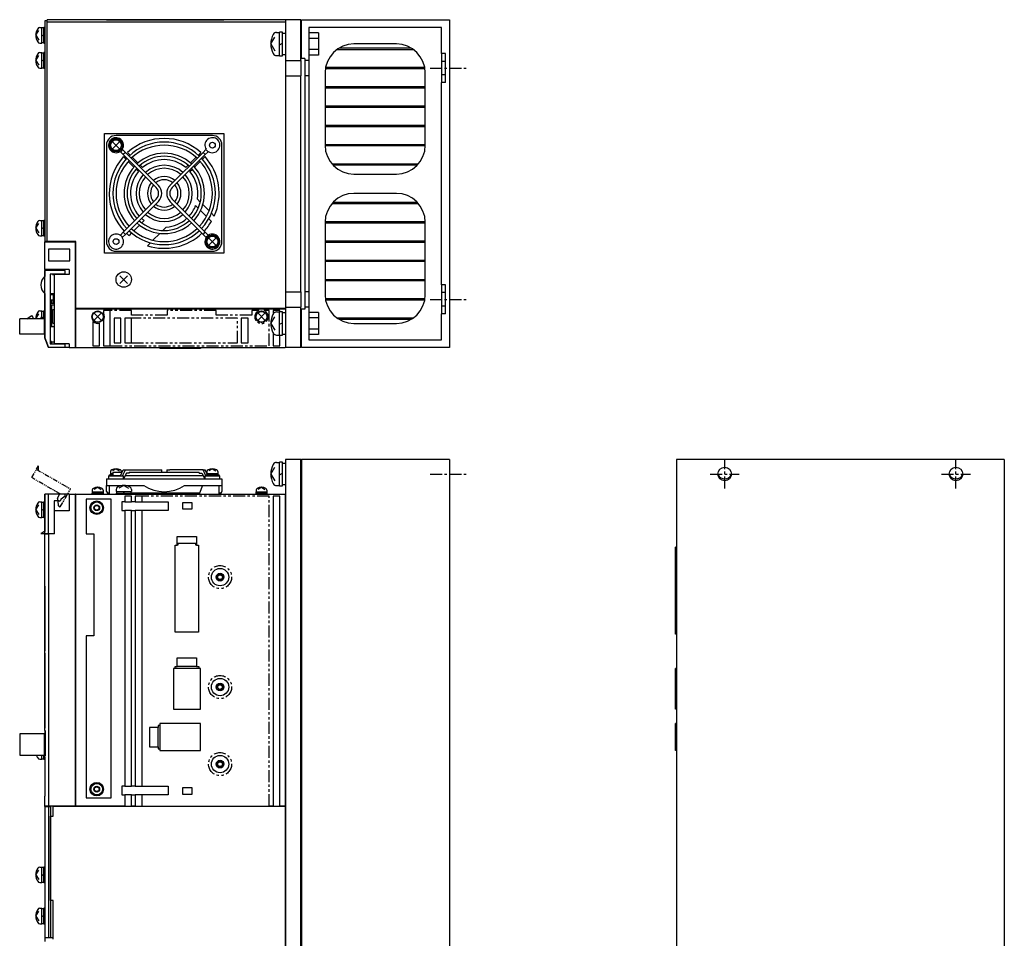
# Model space of a CAD drawing. Extents: x -915 to 145, y -577 to 236.
# Tile 3 of 3: x -366 to 145, y -241 to 236. Entities that reach past the tile are written whole.
import ezdxf

# ---------------------------------------------------------------- set-up
doc = ezdxf.new("R2010")
doc.units = 0
doc.linetypes.add('CENTER', pattern=[2, 1.25, -0.25, 0.25, -0.25])
doc.linetypes.add('PHANTOM', pattern=[2.5, 1.25, -0.25, 0.25, -0.25, 0.25, -0.25])
for name, color, linetype in [('CENTER', 6, 'CENTER'), ('OUTLINE', 7, 'CONTINUOUS'), ('PHANTOM', 3, 'PHANTOM'), ('THIN_LINE', 6, 'CONTINUOUS')]:
    doc.layers.add(name, color=color, linetype=linetype)

msp = doc.modelspace()

# ---------------------------------------------------------------- linework, layer by layer
at = {"layer": 'CENTER', "ltscale": 5}
for p, q in [((-152.93, 210.58), (-132.93, 210.58)), ((-152.93, 210.58), (-132.93, 210.58)), ((-152.93, 90.58), (-132.93, 90.58)), ((-152.93, 90.58), (-132.93, 90.58)), ((0, -7.5), (0, 7.5)), ((120, -7.5), (120, 7.5)), ((-152.93, 0), (-132.93, 0)), ((-7.5, 0), (7.5, 0)), ((112.5, 0), (127.5, 0))]:
    msp.add_line(p, q, dxfattribs=at)
at = {"layer": 'OUTLINE'}
for p, q in [((-351.73, 235.08), (-352.93, 235.08)), ((-352.93, 235.08), (-352.93, 120.58)), ((-228.13, 235.58), (-351.73, 235.58)), ((-351.73, 235.08), (-351.73, 235.58)), ((-351.73, 234.58), (-351.73, 235.08)), ((-320.93, 235.68), (-259.93, 235.68)), ((-320.93, 235.68), (-320.93, 235.58)), ((-259.93, 235.68), (-259.93, 235.58)), ((-228.13, 235.58), (-228.13, 235.38)), ((-228.13, 235.38), (-227.93, 235.38)), ((-227.93, 235.58), (-227.93, 214.58)), ((-219.93, 235.58), (-227.93, 235.58)), ((-219.93, 214.58), (-219.93, 235.58)), ((-219.93, 235.38), (-219.73, 235.38)), ((-219.73, 235.58), (-142.93, 235.58)), ((-219.73, 215.58), (-219.73, 235.58)), ((-142.93, 235.58), (-142.93, 65.58)), ((-357.53, 227.58), (-356.06, 230.04)), ((-355.47, 231.58), (-354.43, 231.58)), ((-354.43, 223.58), (-354.43, 231.58)), ((-353.43, 231.38), (-354.43, 231.38)), ((-353.43, 223.58), (-353.43, 231.58)), ((-352.93, 231.58), (-353.43, 231.58)), ((-351.73, 234.58), (-227.93, 234.58)), ((-351.73, 120.58), (-351.73, 234.58)), ((-215.93, 231.58), (-215.93, 214.58)), ((-146.93, 231.58), (-215.93, 231.58)), ((-146.93, 218.08), (-146.93, 231.58)), ((-357.53, 227.58), (-356.06, 225.11)), ((-354.43, 227.29), (-353.43, 227.87)), ((-235.63, 223.08), (-233.54, 226.58)), ((-232.56, 229.08), (-231.03, 229.08)), ((-231.03, 216.98), (-231.03, 229.18)), ((-229.53, 229.18), (-231.03, 229.18)), ((-229.53, 216.98), (-229.53, 229.18)), ((-227.93, 228.58), (-229.53, 228.58)), ((-210.93, 228.85), (-215.93, 228.85)), ((-210.93, 225.97), (-215.93, 225.97)), ((-210.93, 228.85), (-210.93, 225.97)), ((-210.93, 225.97), (-210.93, 220.19)), ((-355.47, 223.58), (-354.43, 223.58)), ((-354.43, 223.78), (-353.43, 223.78)), ((-353.43, 223.58), (-352.93, 223.58)), ((-235.63, 223.08), (-233.54, 219.58)), ((-231.03, 222.65), (-229.53, 223.51)), ((-210.93, 220.19), (-215.93, 220.19)), ((-210.93, 220.19), (-210.93, 217.31)), ((-201.3, 220.18), (-161.56, 220.18)), ((-162.78, 220.98), (-200.08, 220.98)), ((-170.43, 223.08), (-192.43, 223.08)), ((-357.53, 214.58), (-356.06, 217.04)), ((-355.47, 218.58), (-354.43, 218.58)), ((-354.43, 210.58), (-354.43, 218.58)), ((-353.43, 218.38), (-354.43, 218.38)), ((-354.43, 214.29), (-353.43, 214.87)), ((-353.43, 210.58), (-353.43, 218.58)), ((-352.93, 218.58), (-353.43, 218.58)), ((-232.56, 217.08), (-231.03, 217.08)), ((-231.03, 216.98), (-229.53, 216.98)), ((-229.53, 217.58), (-227.93, 217.58)), ((-219.93, 215.58), (-219.73, 215.58)), ((-217.93, 215.58), (-219.73, 215.58)), ((-217.93, 215.58), (-217.93, 214.58)), ((-210.93, 217.31), (-215.93, 217.31)), ((-146.93, 218.08), (-146.93, 214.08)), ((-144.93, 218.08), (-146.93, 218.08)), ((-144.93, 203.08), (-144.93, 218.08)), ((-357.53, 214.58), (-356.06, 212.11)), ((-355.47, 210.58), (-354.43, 210.58)), ((-354.43, 210.78), (-353.43, 210.78)), ((-353.43, 210.58), (-352.93, 210.58)), ((-227.93, 214.58), (-227.93, 206.58)), ((-227.93, 214.58), (-219.93, 214.58)), ((-219.93, 214.58), (-219.93, 206.58)), ((-217.93, 214.58), (-217.93, 206.58)), ((-215.93, 214.58), (-217.93, 214.58)), ((-215.93, 214.58), (-215.93, 206.58)), ((-155.58, 210.18), (-207.28, 210.18)), ((-207.15, 210.98), (-155.71, 210.98)), ((-146.93, 214.08), (-146.93, 207.08)), ((-144.93, 214.08), (-146.93, 214.08)), ((-227.93, 206.58), (-227.93, 94.58)), ((-227.93, 206.58), (-219.93, 206.58)), ((-219.93, 94.58), (-219.93, 206.58)), ((-217.93, 206.58), (-217.93, 94.58)), ((-215.93, 206.58), (-217.93, 206.58)), ((-215.93, 206.58), (-215.93, 94.58)), ((-207.43, 208.08), (-207.43, 170.58)), ((-155.43, 170.58), (-155.43, 208.08)), ((-146.93, 207.08), (-146.93, 203.08)), ((-144.93, 207.08), (-146.93, 207.08)), ((-207.43, 200.98), (-155.43, 200.98)), ((-155.43, 200.18), (-207.43, 200.18)), ((-146.93, 98.08), (-146.93, 203.08)), ((-144.93, 203.08), (-146.93, 203.08)), ((-207.43, 190.98), (-155.43, 190.98)), ((-155.43, 190.18), (-207.43, 190.18)), ((-207.43, 180.98), (-155.43, 180.98)), ((-155.43, 180.18), (-207.43, 180.18)), ((-321.93, 114.58), (-321.93, 176.58)), ((-321.93, 176.58), (-259.93, 176.58)), ((-265.93, 175.58), (-315.93, 175.58)), ((-259.93, 176.58), (-259.93, 114.58)), ((-320.93, 170.58), (-320.93, 120.58)), ((-314.3, 168.95), (-317.56, 172.21)), ((-314.3, 172.21), (-317.56, 168.95)), ((-260.93, 120.58), (-260.93, 170.58)), ((-207.43, 170.98), (-155.43, 170.98)), ((-155.44, 170.18), (-207.42, 170.18)), ((-313.79, 167.31), (-313.69, 167.21)), ((-312.56, 168.34), (-313.69, 167.21)), ((-313.69, 167.21), (-312.21, 165.72)), ((-312.66, 168.44), (-312.56, 168.34)), ((-312.56, 168.34), (-311.07, 166.85)), ((-311.07, 166.85), (-312.21, 165.72)), ((-312.21, 165.72), (-295.07, 148.59)), ((-312.12, 164.64), (-310.77, 163.3)), ((-293.94, 149.72), (-311.07, 166.85)), ((-308.65, 165.42), (-309.99, 166.76)), ((-304.57, 161.35), (-307.52, 164.29)), ((-270.79, 166.85), (-287.92, 149.72)), ((-286.79, 148.59), (-269.65, 165.72)), ((-274.34, 164.29), (-277.29, 161.35)), ((-271.87, 166.76), (-273.21, 165.42)), ((-271.09, 163.3), (-269.74, 164.64)), ((-269.3, 168.34), (-270.79, 166.85)), ((-269.65, 165.72), (-270.79, 166.85)), ((-268.17, 167.21), (-269.65, 165.72)), ((-269.2, 168.44), (-269.3, 168.34)), ((-268.17, 167.21), (-269.3, 168.34)), ((-268.07, 167.31), (-268.17, 167.21)), ((-309.64, 162.16), (-306.7, 159.22)), ((-302.2, 158.97), (-303.44, 160.21)), ((-278.42, 160.21), (-279.66, 158.97)), ((-275.16, 159.22), (-272.22, 162.16)), ((-203.96, 160.98), (-158.9, 160.98)), ((-159.62, 160.18), (-203.24, 160.18)), ((-305.56, 158.09), (-304.32, 156.85)), ((-277.54, 156.85), (-276.3, 158.09)), ((-192.43, 155.58), (-170.43, 155.58)), ((-170.43, 145.58), (-192.43, 145.58)), ((-295.07, 142.57), (-312.21, 125.44)), ((-311.07, 124.3), (-293.94, 141.44)), ((-270.79, 124.3), (-287.92, 141.44)), ((-269.65, 125.44), (-286.79, 142.57)), ((-274.61, 139.26), (-273.27, 137.91)), ((-272.21, 141.1), (-273.69, 142.58)), ((-267.63, 136.52), (-270.9, 139.79)), ((-158.9, 140.18), (-203.96, 140.18)), ((-203.24, 140.98), (-159.62, 140.98)), ((-272.06, 136.71), (-268.98, 133.62)), ((-264.96, 133.84), (-266.4, 135.29)), ((-357.53, 127.58), (-356.06, 130.04)), ((-355.47, 131.58), (-354.43, 131.58)), ((-354.43, 123.58), (-354.43, 131.58)), ((-353.43, 131.38), (-354.43, 131.38)), ((-354.43, 127.29), (-353.43, 127.87)), ((-353.43, 123.58), (-353.43, 131.58)), ((-352.93, 131.58), (-353.43, 131.58)), ((-303.75, 129.14), (-306.7, 126.18)), ((-301.36, 131.53), (-302.61, 130.28)), ((-291.69, 126.34), (-289.93, 128.11)), ((-267.8, 132.44), (-266.41, 131.05)), ((-207.43, 130.58), (-207.43, 93.08)), ((-155.43, 130.18), (-207.43, 130.18)), ((-207.42, 130.98), (-155.44, 130.98)), ((-155.43, 93.08), (-155.43, 130.58)), ((-357.53, 127.58), (-356.06, 125.11)), ((-355.47, 123.58), (-354.43, 123.58)), ((-354.43, 123.78), (-353.43, 123.78)), ((-353.43, 123.58), (-352.93, 123.58)), ((-313.79, 123.85), (-313.69, 123.95)), ((-313.69, 123.95), (-312.21, 125.44)), ((-313.69, 123.95), (-312.56, 122.82)), ((-312.66, 122.72), (-312.56, 122.82)), ((-312.56, 122.82), (-311.07, 124.3)), ((-312.21, 125.44), (-311.07, 124.3)), ((-307.84, 125.05), (-309.19, 123.7)), ((-296.77, 121.27), (-293.19, 124.85)), ((-270.79, 124.3), (-269.65, 125.44)), ((-269.3, 122.82), (-270.79, 124.3)), ((-268.17, 123.95), (-269.65, 125.44)), ((-269.3, 122.82), (-268.17, 123.95)), ((-269.2, 122.72), (-269.3, 122.82)), ((-268.07, 123.85), (-268.17, 123.95)), ((-352.93, 120.58), (-352.93, 120.38)), ((-351.73, 120.58), (-352.93, 120.58)), ((-352.93, 120.38), (-336.93, 120.38)), ((-352.93, 106.08), (-352.93, 120.38)), ((-351.93, 120.38), (-351.93, 120.58)), ((-336.73, 120.58), (-351.73, 120.58)), ((-336.93, 65.58), (-336.93, 120.38)), ((-336.73, 85.88), (-336.73, 120.58)), ((-299.61, 118.43), (-298.08, 119.96)), ((-264.3, 118.95), (-267.56, 122.21)), ((-264.3, 122.21), (-267.56, 118.95)), ((-207.43, 120.98), (-155.43, 120.98)), ((-155.43, 120.18), (-207.43, 120.18)), ((-350.93, 116.58), (-350.93, 110.58)), ((-339.93, 116.58), (-350.93, 116.58)), ((-339.93, 110.58), (-339.93, 116.58)), ((-259.93, 114.58), (-321.93, 114.58)), ((-315.93, 115.58), (-265.93, 115.58)), ((-350.93, 110.58), (-339.93, 110.58)), ((-207.43, 110.98), (-155.43, 110.98)), ((-155.43, 110.18), (-207.43, 110.18)), ((-352.93, 106.08), (-352.93, 102.57)), ((-340.33, 106.08), (-352.93, 106.08)), ((-342.28, 105.58), (-352.93, 105.58)), ((-352.93, 70.58), (-352.93, 105.58)), ((-350.07, 103.61), (-350.07, 67.55)), ((-342.28, 103.61), (-350.07, 103.61)), ((-348.93, 103.47), (-348.93, 103.61)), ((-348.93, 103.47), (-347.93, 103.47)), ((-347.93, 105.58), (-347.93, 106.08)), ((-340.33, 103.47), (-347.93, 103.47)), ((-347.93, 67.58), (-347.93, 103.47)), ((-346.4, 103.61), (-346.4, 103.47)), ((-344.46, 103.47), (-344.46, 103.61)), ((-342.28, 103.61), (-342.28, 105.58)), ((-340.33, 106.08), (-340.33, 103.47)), ((-309.95, 102.86), (-313.91, 98.9)), ((-309.95, 98.9), (-313.91, 102.86)), ((-207.43, 100.98), (-155.43, 100.98)), ((-155.43, 100.18), (-207.43, 100.18)), ((-146.93, 98.08), (-146.93, 94.08)), ((-144.93, 98.08), (-146.93, 98.08)), ((-144.93, 83.08), (-144.93, 98.08)), ((-352.93, 93.59), (-352.93, 90.18)), ((-350.07, 93.73), (-347.93, 93.73)), ((-348.38, 93.03), (-350.07, 93.03)), ((-348.38, 88.43), (-348.38, 93.03)), ((-227.93, 94.58), (-227.93, 86.58)), ((-227.93, 94.58), (-219.93, 94.58)), ((-219.93, 94.58), (-219.93, 86.58)), ((-217.93, 94.58), (-217.93, 86.58)), ((-215.93, 94.58), (-217.93, 94.58)), ((-215.93, 94.58), (-215.93, 86.58)), ((-146.93, 94.08), (-146.93, 87.08)), ((-144.93, 94.08), (-146.93, 94.08)), ((-352.93, 90.18), (-352.93, 71.58)), ((-352.93, 90.18), (-352.93, 90.18)), ((-348.38, 90.18), (-350.07, 90.18)), ((-348.38, 88.43), (-350.07, 88.43)), ((-350.07, 87.73), (-347.93, 87.73)), ((-349.43, 90.18), (-349.43, 88.43)), ((-349.43, 87.73), (-349.43, 76.58)), ((-207.28, 90.98), (-155.58, 90.98)), ((-155.71, 90.18), (-207.15, 90.18)), ((-146.93, 87.08), (-146.93, 83.08)), ((-144.93, 87.08), (-146.93, 87.08)), ((-362.14, 80.54), (-359.93, 82.14)), ((-357.53, 80.58), (-356.06, 83.04)), ((-355.47, 84.58), (-354.43, 84.58)), ((-354.43, 81.14), (-354.43, 84.58)), ((-353.43, 84.38), (-354.43, 84.38)), ((-353.43, 80.54), (-353.43, 84.58)), ((-352.93, 84.58), (-353.43, 84.58)), ((-348.73, 85.28), (-347.93, 85.28)), ((-348.73, 78.28), (-348.73, 85.28)), ((-227.93, 85.88), (-336.73, 85.88)), ((-336.73, 85.68), (-227.93, 85.68)), ((-336.73, 65.58), (-336.73, 85.68)), ((-323.8, 79.95), (-327.06, 83.21)), ((-323.8, 83.21), (-327.06, 79.95)), ((-322.43, 84.88), (-322.43, 83.38)), ((-318.93, 84.88), (-322.43, 84.88)), ((-318.93, 66.58), (-318.93, 84.88)), ((-238.8, 79.95), (-242.06, 83.21)), ((-238.8, 83.21), (-242.06, 79.95)), ((-234.43, 84.88), (-234.43, 82.83)), ((-230.93, 84.88), (-234.43, 84.88)), ((-232.56, 84.08), (-231.03, 84.08)), ((-231.03, 71.98), (-231.03, 84.18)), ((-229.53, 84.18), (-231.03, 84.18)), ((-230.93, 84.18), (-230.93, 84.88)), ((-229.53, 71.98), (-229.53, 84.18)), ((-227.93, 83.58), (-229.53, 83.58)), ((-227.93, 86.58), (-227.93, 65.58)), ((-227.93, 86.58), (-219.93, 86.58)), ((-219.93, 65.58), (-219.93, 86.58)), ((-219.73, 85.58), (-219.93, 85.58)), ((-217.93, 85.58), (-219.73, 85.58)), ((-219.73, 65.58), (-219.73, 85.58)), ((-215.93, 86.58), (-217.93, 86.58)), ((-217.93, 86.58), (-217.93, 85.58)), ((-215.93, 86.58), (-215.93, 69.58)), ((-210.93, 83.85), (-215.93, 83.85)), ((-210.93, 83.85), (-210.93, 80.97)), ((-144.93, 83.08), (-146.93, 83.08)), ((-146.93, 69.58), (-146.93, 83.08)), ((-353.13, 80.54), (-365.93, 80.54)), ((-365.93, 72.54), (-365.93, 80.54)), ((-359.13, 81.34), (-359.13, 80.54)), ((-354.93, 81.14), (-354.93, 80.54)), ((-354.13, 81.14), (-354.93, 81.14)), ((-353.53, 80.54), (-354.13, 81.14)), ((-353.7, 80.71), (-353.43, 80.87)), ((-353.13, 72.54), (-353.13, 80.54)), ((-352.93, 79.94), (-353.13, 80.14)), ((-352.93, 79.14), (-353.13, 79.14)), ((-348.73, 78.28), (-347.93, 78.28)), ((-327.93, 79.13), (-327.93, 66.58)), ((-324.43, 66.58), (-324.43, 78.23)), ((-322.43, 79.78), (-322.43, 66.58)), ((-316.93, 80.86), (-316.93, 68.11)), ((-313.43, 80.86), (-316.93, 80.86)), ((-313.43, 68.11), (-313.43, 80.86)), ((-307.93, 80.86), (-311.43, 80.86)), ((-311.43, 80.86), (-311.43, 68.11)), ((-307.93, 68.11), (-307.93, 80.86)), ((-247.43, 80.86), (-250.93, 80.86)), ((-250.93, 80.86), (-250.93, 68.11)), ((-247.43, 68.11), (-247.43, 80.86)), ((-235.63, 78.08), (-233.54, 81.58)), ((-235.63, 78.08), (-233.54, 74.58)), ((-231.03, 77.65), (-229.53, 78.51)), ((-210.93, 80.97), (-215.93, 80.97)), ((-210.93, 80.97), (-210.93, 75.19)), ((-201.3, 80.98), (-161.56, 80.98)), ((-162.78, 80.18), (-200.08, 80.18)), ((-192.43, 78.08), (-170.43, 78.08)), ((-353.13, 72.54), (-365.93, 72.54)), ((-352.93, 73.94), (-353.13, 73.94)), ((-352.93, 71.58), (-352.93, 70.58)), ((-352.93, 71.58), (-352.93, 71.58)), ((-350.07, 76.58), (-347.93, 76.58)), ((-234.43, 73.33), (-234.43, 66.58)), ((-232.56, 72.08), (-231.03, 72.08)), ((-231.03, 71.98), (-229.53, 71.98)), ((-230.93, 66.58), (-230.93, 71.98)), ((-229.53, 72.58), (-227.93, 72.58)), ((-210.93, 75.19), (-215.93, 75.19)), ((-210.93, 72.31), (-215.93, 72.31)), ((-210.93, 75.19), (-210.93, 72.31)), ((-352.93, 70.58), (-352.93, 70.32)), ((-352.93, 70.58), (-350.93, 65.58)), ((-350.93, 65.58), (-352.93, 70.58)), ((-352.93, 70.32), (-351.91, 68.02)), ((-350.07, 69.65), (-349.63, 68.58)), ((-350.07, 67.55), (-342.28, 67.55)), ((-349.63, 68.58), (-349.23, 67.58)), ((-349.63, 68.58), (-347.93, 68.58)), ((-349.23, 67.58), (-347.93, 67.58)), ((-347.93, 67.55), (-347.93, 67.58)), ((-340.33, 67.58), (-347.93, 67.58)), ((-346.4, 67.58), (-346.4, 67.55)), ((-344.46, 67.55), (-344.46, 67.58)), ((-342.28, 65.58), (-342.28, 67.55)), ((-340.33, 67.58), (-340.33, 65.58)), ((-336.73, 66.58), (-336.93, 66.58)), ((-327.93, 66.58), (-324.43, 66.58)), ((-322.43, 66.58), (-318.93, 66.58)), ((-316.93, 68.11), (-313.43, 68.11)), ((-311.43, 68.11), (-307.93, 68.11)), ((-250.93, 68.11), (-247.43, 68.11)), ((-234.43, 66.58), (-230.93, 66.58)), ((-215.93, 69.58), (-146.93, 69.58)), ((-350.93, 65.58), (-350.93, 65.58)), ((-342.28, 65.58), (-350.93, 65.58)), ((-340.33, 65.58), (-342.28, 65.58)), ((-340.33, 65.58), (-336.93, 65.58)), ((-336.73, 65.58), (-336.93, 65.58)), ((-336.73, 65.58), (-228.13, 65.58)), ((-293.13, 65.58), (-293.13, 65.08)), ((-286.13, 65.08), (-293.13, 65.08)), ((-286.13, 65.58), (-286.13, 65.08)), ((-272.13, 65.08), (-286.13, 65.08)), ((-272.13, 65.58), (-272.13, 65.08)), ((-272.03, 65.08), (-272.13, 65.08)), ((-272.03, 65.58), (-272.03, 65.08)), ((-228.13, 65.78), (-228.13, 65.58)), ((-228.13, 65.78), (-227.93, 65.78)), ((-219.93, 65.58), (-227.93, 65.58)), ((-219.73, 65.78), (-219.93, 65.78)), ((-142.93, 65.58), (-219.73, 65.58)), ((-232.56, 6), (-231.03, 6)), ((-231.03, 0), (-231.03, 6.1)), ((-229.53, 6.1), (-231.03, 6.1)), ((-229.53, 0), (-229.53, 6.1)), ((-227.93, 5.5), (-229.53, 5.5)), ((-219.93, 7.5), (-227.93, 7.5)), ((-227.93, 7.5), (-227.93, -342.5)), ((-219.93, -342.5), (-219.93, 7.5)), ((-219.73, 7.3), (-219.93, 7.3)), ((-142.93, 7.5), (-219.73, 7.5)), ((-219.73, 7.5), (-219.73, -342.5)), ((-142.93, 7.5), (-142.93, -342.5)), ((145, 7.5), (-25, 7.5)), ((-25, 7.5), (-25, -342.5)), ((145, 7.5), (145, -342.5)), ((-318.88, 0.3), (-318.88, -0.4)), ((-318.88, 0.3), (-317.53, 0.3)), ((-318.73, 1.27), (-318.73, 0.3)), ((-315.93, 2.7), (-317.73, 1.62)), ((-317.53, 0.9), (-317.53, -0.7)), ((-317.53, 0.9), (-312.8, 0.9)), ((-315.93, 2.7), (-314.13, 1.62)), ((-313.69, -0.9), (-312.21, 2.1)), ((-313.13, 1.27), (-313.13, 0.9)), ((-312.56, -0.9), (-311.07, 2.1)), ((-312.21, 2.1), (-311.07, 2.1)), ((-310.48, 0.5), (-311.97, -2.5)), ((-311.07, 2.1), (-293.94, 2.1)), ((-309.16, 0.5), (-310.48, 0.5)), ((-309.16, 0.9), (-272.7, 0.9)), ((-309.16, 0.9), (-309.16, 0.5)), ((-293.94, 2.1), (-292.23, 2.1)), ((-292.23, 0.9), (-292.23, 2.1)), ((-289.63, 2.1), (-289.63, 0.9)), ((-289.63, 2.1), (-287.92, 2.1)), ((-270.79, 2.1), (-287.92, 2.1)), ((-272.7, 0.5), (-272.7, 0.9)), ((-272.7, 0.5), (-271.38, 0.5)), ((-271.38, 0.5), (-269.89, -2.5)), ((-269.43, -0.64), (-270.79, 2.1)), ((-270.79, 2.1), (-269.65, 2.1)), ((-268.76, 0.3), (-269.65, 2.1)), ((-269.06, 0.9), (-268.73, 0.9)), ((-268.88, 0.3), (-268.88, -0.4)), ((-268.88, 0.3), (-262.98, 0.3)), ((-268.73, 1.27), (-268.73, 0.3)), ((-265.93, 2.7), (-267.73, 1.62)), ((-265.73, 0.3), (-266.13, -0.4)), ((-265.93, 2.7), (-264.13, 1.62)), ((-263.13, 1.27), (-263.13, 0.3)), ((-262.98, -0.4), (-262.98, 0.3)), ((-235.63, 0), (-233.54, 3.5)), ((-235.63, 0), (-233.54, -3.5)), ((-231.03, -0.43), (-229.53, 0.43)), ((-231.03, -6.1), (-231.03, 0)), ((-229.53, -6.1), (-229.53, 0)), ((-320.93, -2.5), (-320.93, -6)), ((-320.93, -2.5), (-315.93, -2.5)), ((-319.83, -0.9), (-312.03, -0.9)), ((-319.83, -0.9), (-319.83, -2.5)), ((-319.43, -0.4), (-319.43, -0.9)), ((-319.43, -0.4), (-317.53, -0.4)), ((-317.53, -0.7), (-313.59, -0.7)), ((-315.93, -2.5), (-265.93, -2.5)), ((-312.03, -2.5), (-312.03, -0.9)), ((-311.08, -0.7), (-270.78, -0.7)), ((-269.83, -0.9), (-269.83, -2.5)), ((-269.83, -0.9), (-262.03, -0.9)), ((-269.43, -0.4), (-269.43, -0.9)), ((-269.43, -0.4), (-262.43, -0.4)), ((-265.93, -2.5), (-260.93, -2.5)), ((-262.43, -0.9), (-262.43, -0.4)), ((-262.03, -2.5), (-262.03, -0.9)), ((-260.93, -2.5), (-260.93, -6)), ((-328.43, -10), (-322.43, -10)), ((-328.43, -10), (-328.43, -10.5)), ((-328.38, -9.3), (-322.48, -9.3)), ((-328.38, -9.3), (-328.38, -10)), ((-328.23, -8.33), (-328.23, -9.3)), ((-325.43, -6.9), (-327.23, -7.98)), ((-325.23, -9.3), (-325.63, -10)), ((-325.43, -6.9), (-323.63, -7.98)), ((-322.63, -8.33), (-322.63, -9.3)), ((-322.48, -10), (-322.48, -9.3)), ((-322.43, -10.5), (-322.43, -10)), ((-320.93, -6), (-313.07, -6)), ((-320.93, -9.13), (-320.93, -6)), ((-320.93, -9.13), (-320.43, -10)), ((-320.43, -10), (-320.43, -10.5)), ((-319.43, -10), (-320.43, -10)), ((-319.43, -6), (-319.43, -10.5)), ((-315.93, -7.96), (-315.93, -9)), ((-315.93, -9), (-307.93, -9)), ((-315.93, -10), (-307.93, -10)), ((-315.93, -10), (-315.93, -10.5)), ((-315.73, -9), (-315.73, -10)), ((-311.93, -5.9), (-314.4, -7.37)), ((-311.64, -9), (-312.22, -10)), ((-311.93, -5.9), (-309.46, -7.37)), ((-310.79, -6), (-301.48, -6)), ((-308.13, -10), (-308.13, -9)), ((-307.93, -7.96), (-307.93, -9)), ((-272.69, -10), (-307.93, -10)), ((-307.93, -10.5), (-307.93, -10)), ((-280.38, -6), (-265.93, -6)), ((-271.06, -6), (-272.69, -10)), ((-272.69, -10), (-272.69, -10.5)), ((-265.93, -6), (-260.93, -6)), ((-262.43, -10.5), (-262.43, -6)), ((-261.43, -10), (-262.43, -10)), ((-261.43, -10), (-260.93, -9.13)), ((-261.43, -10.5), (-261.43, -10)), ((-260.93, -6), (-260.93, -9.13)), ((-243.43, -10), (-237.43, -10)), ((-243.43, -10), (-243.43, -10.5)), ((-243.38, -9.3), (-237.48, -9.3)), ((-243.38, -9.3), (-243.38, -10)), ((-243.23, -8.33), (-243.23, -9.3)), ((-240.43, -6.9), (-242.23, -7.98)), ((-240.23, -9.3), (-240.63, -10)), ((-240.43, -6.9), (-238.63, -7.98)), ((-237.63, -8.33), (-237.63, -9.3)), ((-237.48, -10), (-237.48, -9.3)), ((-237.43, -10.5), (-237.43, -10)), ((-232.56, -6), (-231.03, -6)), ((-231.03, -6.1), (-229.53, -6.1)), ((-229.53, -5.5), (-227.93, -5.5)), ((-355.47, -14.5), (-354.43, -14.5)), ((-354.43, -18.5), (-354.43, -14.5)), ((-353.43, -14.7), (-354.43, -14.7)), ((-353.43, -18.5), (-353.43, -14.5)), ((-352.93, -14.5), (-353.43, -14.5)), ((-352.93, -10.5), (-352.93, -29.79)), ((-350.93, -10.5), (-352.93, -10.5)), ((-352.93, -30.95), (-352.93, -10.5)), ((-350.93, -30.95), (-350.93, -10.5)), ((-340.33, -10.5), (-350.93, -10.5)), ((-347.96, -13.97), (-347.96, -30.95)), ((-345.43, -13.97), (-347.96, -13.97)), ((-347.96, -14.5), (-347.93, -14.5)), ((-347.93, -14.5), (-347.93, -13.97)), ((-342.28, -11.5), (-344.46, -12.98)), ((-344.46, -12.98), (-344.46, -13)), ((-342.28, -11.5), (-342.28, -10.5)), ((-340.33, -10.5), (-336.93, -10.5)), ((-340.33, -10.5), (-340.33, -19.1)), ((-336.73, -10.5), (-336.93, -10.5)), ((-336.93, -172.3), (-336.93, -10.5)), ((-336.73, -11.5), (-336.93, -11.5)), ((-336.73, -10.5), (-228.13, -10.5)), ((-336.73, -172.3), (-336.73, -10.5)), ((-331.43, -13), (-331.43, -31)), ((-318.43, -13), (-331.43, -13)), ((-318.43, -168), (-318.43, -13)), ((-312.93, -14.5), (-312.93, -19)), ((-311.43, -14.5), (-312.93, -14.5)), ((-311.43, -11.5), (-311.43, -14.5)), ((-307.93, -11.5), (-311.43, -11.5)), ((-311.43, -14.5), (-307.93, -14.5)), ((-307.93, -14.5), (-307.93, -11.5)), ((-305.93, -14.5), (-307.93, -14.5)), ((-305.93, -11.5), (-305.93, -14.5)), ((-302.43, -11.5), (-305.93, -11.5)), ((-305.93, -14.5), (-288.93, -14.5)), ((-302.43, -14.5), (-302.43, -11.5)), ((-288.93, -14.5), (-288.93, -19)), ((-281.23, -18.3), (-281.23, -14.7)), ((-281.23, -14.7), (-276.63, -14.7)), ((-276.63, -14.7), (-276.63, -18.3)), ((-234.43, -11.5), (-234.43, -172.3)), ((-230.93, -11.5), (-234.43, -11.5)), ((-230.93, -172.3), (-230.93, -11.5)), ((-228.13, -10.5), (-227.93, -10.5)), ((-228.13, -10.5), (-228.13, -172.3)), ((-357.53, -18.5), (-356.06, -16.03)), ((-357.53, -18.5), (-356.06, -20.97)), ((-354.43, -18.79), (-353.43, -18.21)), ((-354.43, -22.5), (-354.43, -18.5)), ((-353.43, -22.5), (-353.43, -18.5)), ((-340.33, -19.1), (-347.93, -19.1)), ((-347.93, -31), (-347.93, -19.1)), ((-312.93, -19), (-311.43, -19)), ((-307.93, -19), (-311.43, -19)), ((-311.43, -19), (-311.43, -162)), ((-307.93, -19), (-305.93, -19)), ((-307.93, -162), (-307.93, -19)), ((-288.93, -19), (-305.93, -19)), ((-305.93, -19), (-305.93, -162)), ((-302.43, -162), (-302.43, -19)), ((-276.63, -18.3), (-281.23, -18.3)), ((-355.47, -22.5), (-354.43, -22.5)), ((-354.43, -22.3), (-353.43, -22.3)), ((-353.43, -22.5), (-352.93, -22.5)), ((145.1, -22), (145, -22)), ((145.1, -22), (145.1, -116)), ((-352.93, -30.95), (-354.93, -30.95)), ((-352.93, -30.95), (-352.93, -31)), ((-350.93, -30.95), (-352.93, -30.95)), ((-352.93, -31), (-350.93, -31)), ((-352.93, -58.25), (-352.93, -31)), ((-347.96, -30.95), (-350.93, -30.95)), ((-347.93, -31), (-350.93, -31)), ((-350.93, -31), (-350.93, -172.3)), ((-350.63, -31), (-350.63, -30.95)), ((-349.23, -30.95), (-349.23, -31)), ((-331.43, -31), (-327.43, -31)), ((-327.43, -31), (-327.43, -84)), ((-284.13, -36.93), (-284.13, -32.4)), ((-284.13, -32.4), (-274.13, -32.4)), ((-274.13, -32.4), (-274.13, -36.93)), ((-285.19, -82), (-285.19, -36.93)), ((-285.19, -36.93), (-284.13, -36.93)), ((-283.83, -36.93), (-284.13, -36.93)), ((-283.83, -36), (-283.83, -36.93)), ((-274.43, -36), (-283.83, -36)), ((-274.43, -36.93), (-274.43, -36)), ((-274.13, -36.93), (-274.43, -36.93)), ((-274.13, -36.93), (-273.07, -36.93)), ((-273.07, -36.93), (-273.07, -82)), ((-25, -37.9), (-25.5, -37.9)), ((-25.5, -83), (-25.5, -37.9)), ((-352.93, -58.25), (-352.93, -91.7)), ((-352.81, -58.25), (-352.93, -58.25)), ((-352.81, -91.7), (-352.81, -58.25)), ((-331.43, -84), (-331.43, -168)), ((-327.43, -84), (-331.43, -84)), ((-273.07, -82), (-285.19, -82)), ((-25, -83), (-25.5, -83)), ((-352.93, -91.7), (-352.81, -91.7)), ((-352.93, -93), (-352.93, -91.7)), ((-352.93, -93), (-352.93, -131.8)), ((-352.81, -93), (-352.93, -93)), ((-352.81, -131.8), (-352.81, -93)), ((-284.13, -99.93), (-284.13, -95.4)), ((-284.13, -95.4), (-274.13, -95.4)), ((-274.13, -95.4), (-274.13, -99.93)), ((-272.13, -100.9), (-286.13, -100.9)), ((-286.13, -100.9), (-286.13, -122)), ((-285.23, -99.93), (-284.13, -99.93)), ((-285.23, -100.9), (-285.23, -99.93)), ((-274.13, -99.93), (-284.13, -99.93)), ((-274.13, -99.93), (-273.03, -99.93)), ((-273.03, -99.93), (-273.03, -100.9)), ((-272.13, -122), (-272.13, -100.9)), ((-25, -100.9), (-25.5, -100.9)), ((-25.5, -122), (-25.5, -100.9)), ((145.1, -116), (145, -116)), ((-286.13, -122), (-272.13, -122)), ((-25, -122), (-25.5, -122)), ((-352.93, -131.8), (-352.81, -131.8)), ((-352.93, -133.05), (-352.93, -131.8)), ((-294.1, -131.5), (-298.63, -131.5)), ((-298.63, -131.5), (-298.63, -141.5)), ((-294.1, -130.4), (-294.1, -131.5)), ((-293.13, -130.4), (-294.1, -130.4)), ((-294.1, -141.5), (-294.1, -131.5)), ((-272.03, -129.5), (-293.13, -129.5)), ((-293.13, -129.5), (-293.13, -143.5)), ((-272.03, -143.5), (-272.03, -129.5)), ((-25, -129.5), (-25.5, -129.5)), ((-25.5, -143.5), (-25.5, -129.5)), ((-353.13, -134.83), (-365.93, -134.83)), ((-365.93, -134.83), (-365.93, -145.83)), ((-353.13, -145.83), (-353.13, -134.83)), ((-352.63, -136.68), (-353.13, -136.68)), ((-352.93, -133.05), (-352.93, -136.68)), ((-352.63, -133.05), (-352.93, -133.05)), ((-352.63, -133.05), (-352.63, -146.15)), ((-352.63, -142.98), (-353.13, -142.98)), ((-298.63, -141.5), (-294.1, -141.5)), ((-294.1, -141.5), (-294.1, -142.6)), ((-294.1, -142.6), (-293.13, -142.6)), ((-365.93, -145.83), (-353.13, -145.83)), ((-355.47, -147.9), (-354.43, -147.9)), ((-354.43, -147.9), (-354.43, -145.83)), ((-354.43, -147.7), (-353.43, -147.7)), ((-353.43, -147.9), (-353.43, -145.83)), ((-353.43, -147.9), (-352.93, -147.9)), ((-352.63, -143.98), (-353.13, -143.98)), ((-352.93, -143.98), (-352.93, -146.15)), ((-352.93, -146.15), (-352.63, -146.15)), ((-352.93, -146.8), (-352.93, -146.15)), ((-352.93, -146.8), (-352.93, -167.15)), ((-352.74, -146.8), (-352.93, -146.8)), ((-352.74, -167.15), (-352.74, -146.8)), ((-293.13, -143.5), (-272.03, -143.5)), ((-25, -143.5), (-25.5, -143.5)), ((-312.93, -162), (-312.93, -166.5)), ((-311.43, -162), (-312.93, -162)), ((-311.43, -162), (-307.93, -162)), ((-305.93, -162), (-307.93, -162)), ((-305.93, -162), (-288.93, -162)), ((-288.93, -162), (-288.93, -166.5)), ((-281.23, -166.3), (-281.23, -162.7)), ((-281.23, -162.7), (-276.63, -162.7)), ((-276.63, -162.7), (-276.63, -166.3)), ((-352.93, -167.15), (-352.74, -167.15)), ((-352.93, -172.3), (-352.93, -167.15)), ((-331.43, -168), (-318.43, -168)), ((-312.93, -166.5), (-311.43, -166.5)), ((-307.93, -166.5), (-311.43, -166.5)), ((-311.43, -166.5), (-311.43, -172.3)), ((-307.93, -166.5), (-305.93, -166.5)), ((-307.93, -172.3), (-307.93, -166.5)), ((-288.93, -166.5), (-305.93, -166.5)), ((-305.93, -166.5), (-305.93, -172.3)), ((-302.43, -172.3), (-302.43, -166.5)), ((-276.63, -166.3), (-281.23, -166.3)), ((-352.93, -172.5), (-352.93, -172.3)), ((-350.93, -172.3), (-352.93, -172.3)), ((-352.93, -172.5), (-351.04, -172.5)), ((-352.93, -172.5), (-352.93, -240.4)), ((-351.93, -172.5), (-351.93, -172.3)), ((-351.04, -172.5), (-351.04, -240.4)), ((-351.04, -172.5), (-349.95, -172.5)), ((-336.93, -172.3), (-350.93, -172.3)), ((-350.72, -172.3), (-350.72, -172.5)), ((-349.95, -172.5), (-349.95, -172.3)), ((-349.95, -172.5), (-349.95, -240.4)), ((-348.53, -172.3), (-348.53, -172.5)), ((-228.13, -172.5), (-348.53, -172.5)), ((-348.53, -177.5), (-348.53, -172.5)), ((-311.43, -172.3), (-336.73, -172.3)), ((-311.43, -172.3), (-307.93, -172.3)), ((-305.93, -172.3), (-307.93, -172.3)), ((-305.93, -172.3), (-302.43, -172.3)), ((-234.43, -172.3), (-236.43, -172.3)), ((-234.43, -172.3), (-230.93, -172.3)), ((-228.13, -172.3), (-230.93, -172.3)), ((-227.93, -172.3), (-228.13, -172.3)), ((-228.13, -172.5), (-227.93, -172.5)), ((-228.13, -172.5), (-228.13, -323.5)), ((-349.93, -177.5), (-348.53, -177.5)), ((-349.93, -221.3), (-349.93, -177.5)), ((-355.47, -203.9), (-354.43, -203.9)), ((-354.43, -207.9), (-354.43, -203.9)), ((-353.43, -204.1), (-354.43, -204.1)), ((-353.43, -207.9), (-353.43, -203.9)), ((-352.93, -203.9), (-353.43, -203.9)), ((-357.53, -207.9), (-356.06, -205.43)), ((-357.53, -207.9), (-356.06, -210.37)), ((-354.43, -208.19), (-353.43, -207.61)), ((-354.43, -211.9), (-354.43, -207.9)), ((-353.43, -211.9), (-353.43, -207.9)), ((-355.47, -211.9), (-354.43, -211.9)), ((-354.43, -211.7), (-353.43, -211.7)), ((-353.43, -211.9), (-352.93, -211.9)), ((-348.53, -221.3), (-349.93, -221.3)), ((-348.53, -241.3), (-348.53, -221.3)), ((-357.53, -229.3), (-356.06, -226.83)), ((-357.53, -229.3), (-356.06, -231.77)), ((-355.47, -225.3), (-354.43, -225.3)), ((-354.43, -229.3), (-354.43, -225.3)), ((-353.43, -225.5), (-354.43, -225.5)), ((-354.43, -229.59), (-353.43, -229.01)), ((-354.43, -233.3), (-354.43, -229.3)), ((-353.43, -229.3), (-353.43, -225.3)), ((-352.93, -225.3), (-353.43, -225.3)), ((-353.43, -233.3), (-353.43, -229.3)), ((-355.47, -233.3), (-354.43, -233.3)), ((-354.43, -233.1), (-353.43, -233.1)), ((-353.43, -233.3), (-352.93, -233.3)), ((-352.93, -240.4), (-352.93, -242.5)), ((-352.93, -240.4), (-351.04, -240.4)), ((-351.04, -240.4), (-349.95, -240.4)), ((-349.95, -240.4), (-348.53, -240.4))]:
    msp.add_line(p, q, dxfattribs=at)
for centre, radius in [((-315.93, 170.58), 3.5), ((-315.93, 170.58), 2.95), ((-315.93, 170.58), 2.8), ((-265.93, 170.58), 1.5), ((-265.93, 120.58), 3.5), ((-265.93, 120.58), 2.95), ((-265.93, 120.58), 2.8), ((-315.93, 120.58), 1.5), ((-311.93, 100.88), 4), ((-325.43, 81.58), 3), ((-325.43, 81.58), 2.95), ((-325.43, 81.58), 2.8), ((-240.43, 81.58), 3), ((-240.43, 81.58), 2.95), ((-240.43, 81.58), 2.8), ((0, 0), 3.5), ((120, 0), 3.5), ((-325.93, -17.5), 3.51), ((-325.93, -17.5), 3), ((-325.93, -17.5), 1.2), ((-261.93, -53.5), 4.5), ((-261.93, -53.5), 2), ((-261.93, -53.5), 1.2), ((-261.93, -110.5), 4.5), ((-261.93, -110.5), 2), ((-261.93, -110.5), 1.2), ((-261.93, -150.5), 4.5), ((-261.93, -150.5), 2), ((-261.93, -150.5), 1.2), ((-325.93, -163.5), 3.51), ((-325.93, -163.5), 3), ((-325.93, -163.5), 1.2)]:
    msp.add_circle(centre, radius, dxfattribs=at)
for centre, radius, start, end in [((-351.03, 227.58), 6.5, 148.7193, 211.2807), ((-355.47, 230.28), 1.3, 90, 148.7193), ((-225.63, 223.08), 10, 150, 210), ((-232.56, 227.08), 2, 90, 150), ((-355.47, 224.88), 1.3, 211.2807, 270), ((-192.43, 208.08), 15, 90, 180), ((-170.43, 208.08), 15, 0, 90), ((-351.03, 214.58), 6.5, 148.7193, 211.2807), ((-355.47, 217.28), 1.3, 90, 148.7193), ((-232.56, 219.08), 2, 210, 270), ((-355.47, 211.88), 1.3, 211.2807, 270), ((-315.93, 170.58), 5, 90, 180), ((-315.93, 170.58), 3.9, 326.837, 303.163), ((-290.93, 145.58), 28.5, 48.017, 131.983), ((-265.93, 170.58), 3.9, 236.837, 213.163), ((-265.93, 170.58), 5, 0, 90), ((-290.93, 145.58), 26.6, 46.7234, 133.2766), ((-290.93, 145.58), 25, 46.8338, 133.1662), ((-192.43, 170.58), 15, 180, 270), ((-170.43, 170.58), 15, 270, 0), ((-290.93, 145.58), 28.5, 138.017, 223.3915), ((-290.93, 145.58), 26.6, 136.7234, 223.2766), ((-290.93, 145.58), 20.85, 47.1989, 132.8011), ((-290.93, 145.58), 19.25, 47.3818, 132.6182), ((-290.93, 145.58), 26.6, 316.7234, 43.2766), ((-290.93, 145.58), 28.5, 335.6837, 41.983), ((-290.93, 145.58), 25, 136.8338, 223.1662), ((-290.93, 145.58), 20.85, 137.1989, 222.8011), ((-290.93, 145.58), 19.25, 137.3818, 222.6182), ((-290.93, 145.58), 17.5, 49.9171, 130.0829), ((-290.93, 145.58), 14.6, 48.1411, 131.8589), ((-290.93, 145.58), 13, 48.5281, 131.4719), ((-290.93, 145.58), 19.25, 317.3818, 42.6182), ((-290.93, 145.58), 20.85, 317.1989, 42.8011), ((-290.93, 145.58), 25, 316.8338, 43.1662), ((-290.93, 145.58), 17.5, 139.9171, 222.3799), ((-290.93, 145.58), 14.6, 138.1411, 221.8589), ((-290.93, 145.58), 13, 138.5281, 221.4719), ((-290.93, 145.58), 8.7, 50.276, 129.724), ((-290.93, 145.58), 13, 318.5281, 41.4719), ((-290.93, 145.58), 14.6, 318.1411, 41.8589), ((-290.93, 145.58), 17.5, 350.1155, 40.0829), ((-290.93, 145.58), 8.7, 140.276, 219.724), ((-290.93, 145.58), 7.1, 141.4696, 218.5304), ((-290.93, 145.58), 7.1, 51.4696, 128.5304), ((-298.09, 145.58), 4.26, 315, 45), ((-298.09, 145.58), 5.86, 315, 45), ((-283.77, 145.58), 5.86, 135, 225), ((-283.77, 145.58), 4.26, 135, 225), ((-290.93, 145.58), 7.1, 321.4696, 38.5304), ((-290.93, 145.58), 8.7, 320.276, 39.724), ((-192.43, 130.58), 15, 90, 180), ((-170.43, 130.58), 15, 0, 90), ((-290.93, 145.58), 8.7, 230.276, 309.724), ((-290.93, 145.58), 7.1, 231.4696, 308.5304), ((-290.93, 145.58), 17.5, 317.6201, 338.8158), ((-290.93, 145.58), 14.6, 228.1411, 311.8589), ((-290.93, 145.58), 13, 228.5281, 311.4719), ((-351.03, 127.58), 6.5, 148.7193, 211.2807), ((-355.47, 130.28), 1.3, 90, 148.7193), ((-290.93, 145.58), 20.85, 227.1989, 312.8011), ((-290.93, 145.58), 19.25, 227.3818, 312.6182), ((-290.93, 145.58), 17.5, 227.6201, 233.4159), ((-290.93, 145.58), 17.5, 273.2758, 312.3799), ((-290.93, 145.58), 28.5, 316.6085, 329.356), ((-355.47, 124.88), 1.3, 211.2807, 270), ((-315.93, 120.58), 3.9, 56.837, 33.163), ((-290.93, 145.58), 28.5, 226.6085, 230.156), ((-290.93, 145.58), 26.6, 226.7234, 313.2766), ((-290.93, 145.58), 25, 226.8338, 313.1662), ((-290.93, 145.58), 28.5, 252.2768, 313.3915), ((-265.93, 120.58), 3.9, 146.837, 123.163), ((-315.93, 120.58), 5, 180, 270), ((-265.93, 120.58), 5, 270, 0), ((-348.88, 98.08), 6.05, 132.0338, 227.9662), ((-192.43, 93.08), 15, 180, 270), ((-170.43, 93.08), 15, 270, 0), ((-359.93, 81.34), 0.8, 0, 90), ((-351.03, 80.58), 6.5, 148.7193, 180.3526), ((-355.47, 83.28), 1.3, 90, 148.7193), ((-325.43, 81.58), 3.5, 328.9973, 31.0027), ((-225.63, 78.08), 10, 150, 210), ((-232.56, 82.08), 2, 90, 150), ((-325.43, 81.58), 3.5, 224.4153, 286.6015), ((-232.56, 74.08), 2, 210, 270), ((-232.56, 4), 2, 90, 150), ((-317.73, 1.27), 1, 116.7437, 180), ((-315.93, -2.3), 5, 63.2563, 116.7437), ((-314.13, 1.27), 1, 0, 63.2563), ((-267.73, 1.27), 1, 116.7437, 180), ((-265.93, -2.3), 5, 63.2563, 116.7437), ((-264.13, 1.27), 1, 0, 63.2563), ((-225.63, 0), 10, 150, 210), ((-232.56, -4), 2, 210, 270), ((0, 1.5), 4, 210, 330), ((120, 1.5), 4, 210, 330), ((-327.23, -8.33), 1, 116.7437, 180), ((-325.43, -11.9), 5, 63.2563, 116.7437), ((-323.63, -8.33), 1, 0, 63.2563), ((-314.63, -7.96), 1.3, 121.2807, 180), ((-311.93, -12.4), 6.5, 58.7193, 121.2807), ((-309.23, -7.96), 1.3, 0, 58.7193), ((-290.94, 10.04), 19.2, 236.7274, 303.3618), ((-242.23, -8.33), 1, 116.7437, 180), ((-240.43, -11.9), 5, 63.2563, 116.7437), ((-238.63, -8.33), 1, 0, 63.2563), ((-351.03, -18.5), 6.5, 148.7193, 211.2807), ((-355.47, -15.8), 1.3, 90, 148.7193), ((-345.43, -13), 1.05, 246.8011, 0), ((-345.43, -13), 0.965, 270, 0), ((-345.43, -13), 1.05, 0, 4.0592), ((-355.47, -21.2), 1.3, 211.2807, 270), ((-348.88, -39.09), 10.15, 113.525, 126.5931), ((-351.03, -143.9), 6.5, 197.3191, 211.2807), ((-355.47, -146.6), 1.3, 211.2807, 270), ((-355.47, -205.2), 1.3, 90, 148.7193), ((-351.03, -207.9), 6.5, 148.7193, 211.2807), ((-355.47, -210.6), 1.3, 211.2807, 270), ((-351.03, -229.3), 6.5, 148.7193, 211.2807), ((-355.47, -226.6), 1.3, 90, 148.7193), ((-355.47, -232), 1.3, 211.2807, 270)]:
    msp.add_arc(centre, radius, start, end, dxfattribs=at)
at = {"layer": 'PHANTOM', "ltscale": 5}
for p, q in [((-307.93, 84.88), (-318.93, 84.88)), ((-307.93, 82.38), (-307.93, 84.88)), ((-289.43, 82.38), (-307.93, 82.38)), ((-289.43, 84.88), (-289.43, 82.38)), ((-263.93, 84.88), (-289.43, 84.88)), ((-263.93, 82.38), (-263.93, 84.88)), ((-245.43, 82.38), (-263.93, 82.38)), ((-245.43, 84.88), (-245.43, 82.38)), ((-241.6, 84.88), (-245.43, 84.88)), ((-236.43, 84.88), (-239.26, 84.88)), ((-236.43, 66.58), (-236.43, 84.88)), ((-252.93, 80.86), (-307.93, 80.86)), ((-252.93, 68.11), (-252.93, 80.86)), ((-318.93, 66.58), (-236.43, 66.58)), ((-307.93, 68.11), (-252.93, 68.11)), ((-236.43, -11.5), (-302.43, -11.5)), ((-236.43, -172.3), (-236.43, -11.5)), ((-302.43, -172.3), (-236.43, -172.3))]:
    msp.add_line(p, q, dxfattribs=at)
at = {"layer": 'PHANTOM', "ltscale": 2}
for p, q in [((-359.71, -1.83), (-356.23, 4.2)), ((-357.22, 2.47), (-339.52, -7.76)), ((-345, -10.32), (-359.71, -1.83)), ((-344.84, -16.98), (-339.52, -7.76)), ((-346.27, -12.52), (-345, -10.32)), ((-345.71, -16.48), (-345.9, -13.84)), ((-345.71, -16.48), (-344.84, -16.98))]:
    msp.add_line(p, q, dxfattribs=at)
at = {"layer": 'PHANTOM', "ltscale": 5}
for centre in [(-261.93, -53.5), (-261.93, -110.5), (-261.93, -150.5)]:
    msp.add_circle(centre, 6, dxfattribs=at)
msp.add_arc((-240.43, 81.58), 3.5, 109.463, 70.537, dxfattribs=at)
at = {"layer": 'PHANTOM', "ltscale": 2}
for centre, radius, start, end in [((-366.3, 3.03), 10.15, 353.525, 6.5931), ((-345.43, -13), 0.965, 150, 241.1078)]:
    msp.add_arc(centre, radius, start, end, dxfattribs=at)
at = {"layer": 'THIN_LINE'}
for centre in [(-325.93, -17.5), (-261.93, -53.5), (-261.93, -110.5), (-261.93, -150.5), (-325.93, -163.5)]:
    msp.add_circle(centre, 1.5, dxfattribs=at)

doc.saveas('drawing.dxf')
